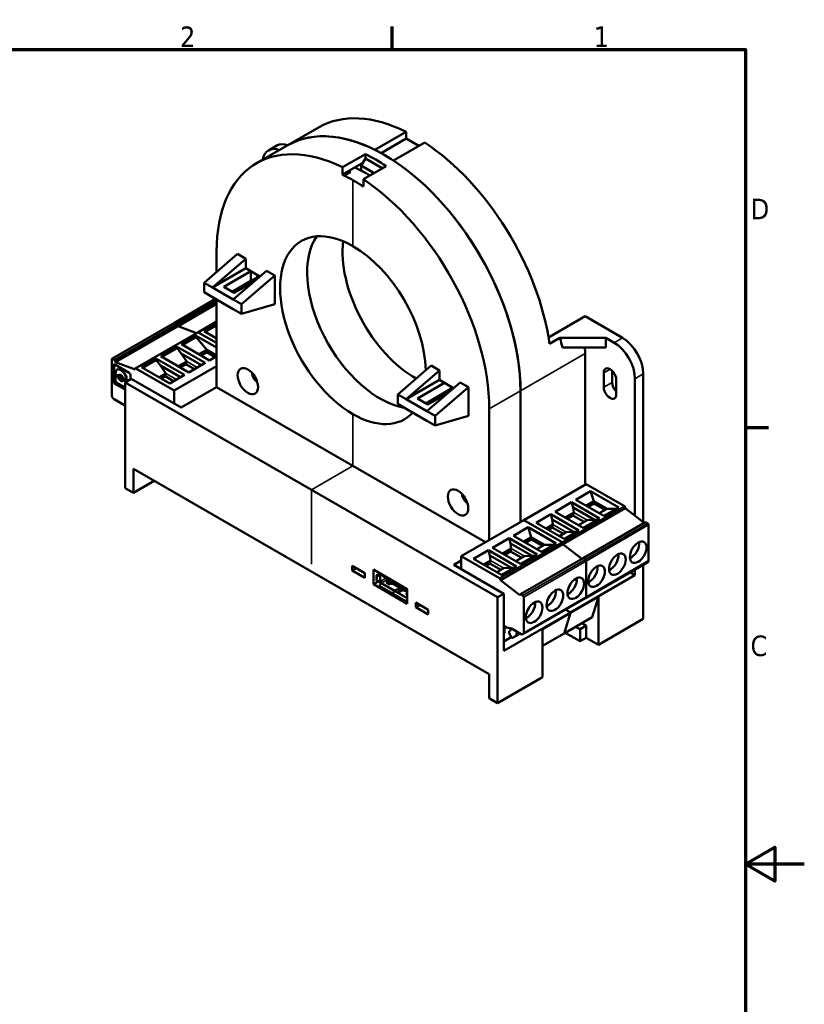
# Model space of a CAD drawing. Header units: millimetres. Extents: x 0 to 420, y 0 to 297.
# Tile 4 of 4: x 287 to 420, y 125 to 292. Entities that reach past the tile are written whole.
import ezdxf

# ---------------------------------------------------------------- set-up
doc = ezdxf.new("R2010")
doc.units = ezdxf.units.MM
for name, color, linetype, lineweight in [('Bordo (ISO)', 7, 'Continuous', 70), ('Visibile (ISO)', 7, 'Continuous', 50), ('Visibile sottile (ISO)', 7, 'Continuous', 35)]:
    doc.layers.add(name, color=color, linetype=linetype, lineweight=lineweight)
doc.styles.add('Testo nota (ISO)', font='tahoma.ttf')

# ---------------------------------------------------------------- blocks, each defined once
blk = doc.blocks.new('Bordi Bordo di default')
at = {"layer": 'Bordo (ISO)'}
for p, q in [((350, 287), (350, 290.9)), ((410, 222.75), (413.9, 222.75))]:
    blk.add_line(p, q, dxfattribs=at)
at = {"layer": 'Bordo (ISO)', "flags": 128}
for points in [[(10, 10), (10, 287), (410, 287), (410, 10), (10, 10)], [(420, 148.5), (410, 148.5), (415, 151.39), (415, 145.61), (410, 148.5)]]:
    blk.add_lwpolyline(points, dxfattribs=at)
at = {"layer": 'Bordo (ISO)', "char_height": 3.5, "attachment_point": 7, "style": 'Testo nota (ISO)'}
for s, insert in [('2', (313.94, 287.4)), ('1', (384.21, 287.4)), ('D', (410.87, 258.13)), ('C', (410.86, 183.81))]:
    blk.add_mtext(s, dxfattribs=dict(at, insert=insert))

msp = doc.modelspace()

# ---------------------------------------------------------------- linework, layer by layer
at = {"layer": 'Visibile (ISO)'}
for p, q in [((337.564, 273.772), (332.26, 270.71)), ((347.044, 269.943), (352.348, 273.005)), ((352.348, 273.005), (352.348, 271.843)), ((348.099, 269.39), (352.348, 271.843)), ((355.53, 271.168), (350.226, 268.106)), ((352.348, 271.843), (354.524, 270.587)), ((326.957, 267.648), (332.26, 270.71)), ((330.402, 270.662), (328.988, 269.846)), ((341.564, 266.968), (345.453, 269.214)), ((344.746, 267.251), (345.453, 268.475)), ((345.453, 268.475), (345.453, 269.214)), ((345.453, 268.475), (348.282, 266.842)), ((341.564, 265.74), (345.029, 267.74)), ((341.564, 265.74), (341.564, 266.968)), ((341.828, 265.588), (342.888, 266.2)), ((345.028, 267.738), (342.626, 266.352)), ((342.626, 266.352), (342.888, 266.2)), ((346.935, 265.987), (344.746, 267.251)), ((344.746, 267.251), (344.746, 266.399)), ((348.989, 267.173), (345.1, 264.927)), ((348.282, 266.842), (348.214, 266.725)), ((348.282, 266.764), (348.282, 266.842)), ((341.828, 265.588), (341.564, 265.74)), ((345.1, 264.927), (345.1, 263.699)), ((345.1, 264.003), (344.836, 263.851)), ((345.1, 263.699), (344.836, 263.851)), ((318.053, 247.348), (323.71, 252.247)), ((325.124, 251.431), (319.467, 246.532)), ((320.174, 249.186), (320.174, 252.656)), ((323.71, 252.247), (325.124, 251.431)), ((325.124, 251.431), (325.124, 249.798)), ((325.124, 249.798), (319.467, 246.532)), ((323.003, 244.491), (328.66, 249.39)), ((325.124, 249.798), (326.006, 249.289)), ((328.66, 249.39), (330.074, 248.573)), ((321.412, 246.634), (326.008, 249.288)), ((330.074, 248.573), (324.417, 243.674)), ((326.006, 249.289), (326.008, 249.288)), ((326.006, 247.64), (327.066, 248.253)), ((326.008, 249.288), (327.528, 248.41)), ((326.008, 249.288), (326.008, 247.655)), ((327.066, 248.677), (327.066, 248.253)), ((327.066, 248.253), (327.234, 248.155)), ((330.074, 248.573), (330.074, 243.674)), ((319.467, 246.532), (318.053, 247.348)), ((318.053, 247.348), (318.053, 245.715)), ((323.003, 244.491), (319.467, 246.532)), ((323.18, 245.613), (321.412, 246.634)), ((326.008, 247.655), (322.826, 245.818)), ((323.003, 245.92), (324.417, 246.328)), ((326.538, 247.553), (323.18, 245.613)), ((325.124, 247.144), (325.124, 246.736)), ((326.006, 247.64), (326.006, 247.653)), ((326.348, 247.443), (326.006, 247.64)), ((312.999, 240.54), (320.009, 244.586)), ((318.053, 245.715), (319.467, 244.899)), ((319.467, 244.899), (323.003, 242.858)), ((320.174, 229.59), (320.174, 244.491)), ((324.417, 243.674), (323.003, 244.491)), ((313.488, 240.325), (320.174, 244.185)), ((320.174, 243.747), (313.627, 239.967)), ((323.003, 242.858), (324.417, 242.041)), ((324.417, 242.041), (330.074, 243.674)), ((324.417, 242.041), (324.417, 243.674)), ((382.753, 241.633), (376.562, 238.059)), ((389.117, 237.959), (382.753, 241.633)), ((302.393, 234.416), (312.999, 240.54)), ((302.882, 234.201), (313.488, 240.325)), ((313.627, 239.967), (303.021, 233.843)), ((313.488, 240.325), (313.093, 240.533)), ((313.488, 240.325), (313.093, 240.533)), ((313.488, 240.325), (313.627, 239.967)), ((313.488, 240.325), (313.627, 239.967)), ((313.627, 239.967), (316.761, 238.795)), ((313.627, 239.967), (316.761, 238.795)), ((320.174, 240.766), (316.959, 238.91)), ((318.043, 239.101), (320.174, 240.331)), ((320.174, 240.091), (318.251, 238.98)), ((316.959, 238.91), (306.352, 232.786)), ((316.712, 238.332), (314.204, 236.884)), ((314.412, 236.764), (316.694, 238.081)), ((316.694, 238.081), (316.712, 238.332)), ((318.491, 235.946), (316.694, 238.081)), ((320.174, 236.333), (316.712, 238.332)), ((317.059, 238.9), (320.174, 237.101)), ((317.059, 238.9), (320.174, 237.101)), ((320.174, 237.87), (318.043, 239.101)), ((376.737, 236.942), (378.498, 237.959)), ((378.498, 237.959), (386.289, 237.959)), ((387.703, 237.142), (386.289, 237.959)), ((386.289, 237.959), (386.289, 236.326)), ((313.479, 236.466), (310.669, 234.843)), ((313.45, 236.209), (310.877, 234.723)), ((313.479, 236.466), (313.45, 236.209)), ((314.167, 235.324), (313.45, 236.209)), ((318.241, 233.717), (313.479, 236.466)), ((318.965, 234.135), (314.204, 236.884)), ((386.289, 236.326), (378.913, 236.326)), ((302.351, 228.261), (302.351, 234.324)), ((302.882, 234.201), (302.487, 234.409)), ((307.436, 232.977), (309.944, 234.425)), ((309.944, 234.425), (309.915, 234.167)), ((314.705, 231.676), (309.944, 234.425)), ((315.43, 232.094), (310.669, 234.843)), ((315.087, 233.981), (314.167, 235.324)), ((314.167, 235.324), (317.595, 233.344)), ((318.491, 235.946), (317.16, 235.178)), ((318.491, 235.53), (317.521, 234.97)), ((318.491, 235.946), (320.174, 234.974)), ((318.491, 235.53), (318.491, 235.946)), ((318.491, 235.53), (319.936, 234.696)), ((318.965, 234.135), (320.174, 234.833)), ((382.753, 235.305), (382.753, 212.996)), ((302.705, 230.515), (302.705, 233.322)), ((302.776, 230.556), (302.776, 233.363)), ((302.882, 234.201), (303.021, 233.843)), ((302.904, 233.437), (305.335, 232.033)), ((303.021, 233.843), (306.311, 232.613)), ((306.311, 232.695), (306.311, 232.613)), ((306.452, 232.776), (312.958, 229.02)), ((312.197, 230.228), (307.436, 232.977)), ((309.915, 234.167), (307.644, 232.857)), ((310.631, 233.283), (309.915, 234.167)), ((311.551, 231.94), (310.631, 233.283)), ((310.631, 233.283), (314.06, 231.303)), ((312.958, 229.02), (320.174, 233.187)), ((315.087, 233.981), (313.624, 233.137)), ((314.955, 233.489), (313.985, 232.928)), ((315.087, 233.981), (314.955, 233.489)), ((316.4, 232.655), (314.955, 233.489)), ((315.43, 232.094), (318.241, 233.717)), ((356.59, 233.264), (350.934, 228.365)), ((356.59, 233.264), (358.005, 232.447)), ((303.011, 231.974), (303.011, 231.988)), ((303.011, 230.653), (303.011, 231.389)), ((303.126, 231.527), (303.055, 231.486)), ((303.387, 231.585), (303.16, 231.716)), ((303.16, 231.475), (303.387, 231.345)), ((303.231, 231.516), (303.457, 231.386)), ((303.345, 232.609), (303.274, 232.568)), ((303.563, 231.615), (303.492, 231.575)), ((303.826, 231.468), (303.756, 231.428)), ((304.656, 230.852), (304.43, 230.983)), ((304.618, 230.406), (305.679, 231.019)), ((304.876, 230.993), (304.876, 230.979)), ((305.533, 231.689), (305.533, 230.935)), ((314.166, 226.118), (305.679, 231.019)), ((311.551, 231.94), (310.392, 231.27)), ((311.42, 231.447), (310.753, 231.062)), ((311.551, 231.94), (311.42, 231.447)), ((312.865, 230.613), (311.42, 231.447)), ((312.197, 230.228), (314.705, 231.676)), ((352.348, 227.548), (358.005, 232.447)), ((358.005, 232.447), (358.005, 230.814)), ((385.935, 229.59), (385.935, 232.039)), ((387.35, 232.377), (387.35, 230.406)), ((391.239, 231.019), (391.239, 207.74)), ((392.653, 231.835), (392.653, 206.635)), ((304.618, 229.181), (302.904, 230.171)), ((302.974, 230.212), (304.618, 229.263)), ((304.618, 229.553), (303.16, 230.395)), ((304.131, 230.941), (304.06, 230.9)), ((304.395, 230.794), (304.324, 230.753)), ((304.43, 230.743), (304.815, 230.52)), ((304.5, 230.784), (304.886, 230.561)), ((336.261, 212.137), (304.618, 230.406)), ((304.618, 230.406), (304.618, 212.443)), ((304.832, 230.883), (304.761, 230.842)), ((304.805, 230.952), (304.805, 230.938)), ((320.177, 229.588), (314.166, 226.118)), ((320.177, 229.588), (320.174, 229.59)), ((343.332, 216.22), (320.177, 229.588)), ((352.348, 227.548), (358.005, 230.814)), ((354.292, 227.65), (358.888, 230.304)), ((361.54, 230.406), (355.883, 225.507)), ((357.297, 224.691), (362.954, 229.59)), ((358.005, 230.814), (358.888, 230.304)), ((358.888, 230.304), (360.409, 229.426)), ((359.949, 229.692), (359.949, 229.283)), ((361.54, 230.406), (362.954, 229.59)), ((362.954, 229.59), (362.954, 224.691)), ((388.057, 230.814), (388.057, 228.365)), ((312.958, 229.02), (312.958, 226.816)), ((350.934, 228.365), (352.348, 227.548)), ((350.934, 226.732), (350.934, 228.365)), ((356.06, 226.63), (354.292, 227.65)), ((358.888, 228.671), (355.706, 226.834)), ((359.419, 228.569), (356.06, 226.63)), ((358.005, 228.161), (358.005, 227.753)), ((358.888, 228.671), (359.949, 229.283)), ((359.242, 228.467), (358.888, 228.671)), ((359.949, 229.283), (360.126, 229.181)), ((371.793, 206.668), (371.793, 228.977)), ((371.793, 228.977), (371.793, 206.668)), ((304.402, 226.587), (302.776, 227.526)), ((304.402, 226.587), (304.618, 226.388)), ((352.348, 225.915), (350.934, 226.732)), ((352.348, 227.548), (355.883, 225.507)), ((357.297, 227.344), (355.883, 226.936)), ((355.883, 223.874), (352.348, 225.915)), ((355.883, 225.507), (357.297, 224.691)), ((362.954, 224.691), (357.297, 223.058)), ((357.297, 224.691), (357.297, 223.058)), ((366.49, 203.607), (366.49, 225.915)), ((357.297, 223.058), (355.883, 223.874)), ((365.834, 203.228), (343.332, 216.22)), ((306.032, 215.709), (366.49, 180.804)), ((306.032, 211.627), (306.032, 215.709)), ((309.568, 213.668), (306.032, 211.627)), ((382.946, 213.108), (372.34, 206.984)), ((389.452, 209.352), (382.946, 213.108)), ((304.618, 212.443), (306.032, 211.627)), ((367.904, 193.868), (336.261, 212.137)), ((383.707, 211.9), (381.199, 210.452)), ((383.707, 211.9), (388.468, 209.151)), ((384.237, 210.236), (383.707, 211.9)), ((380.474, 210.034), (377.664, 208.411)), ((380.474, 210.034), (380.721, 209.146)), ((380.474, 210.034), (385.235, 207.285)), ((381.199, 210.452), (385.96, 207.703)), ((382.906, 209.467), (384.237, 210.236)), ((383.266, 209.259), (384.237, 209.819)), ((384.237, 210.236), (386.499, 208.929)), ((384.237, 210.236), (384.237, 209.819)), ((384.237, 209.819), (386.139, 208.721)), ((376.939, 207.993), (374.431, 206.545)), ((376.939, 207.993), (377.186, 207.105)), ((376.939, 207.993), (381.7, 205.244)), ((377.664, 208.411), (382.425, 205.662)), ((389.593, 209.025), (378.986, 202.901)), ((379.37, 207.426), (380.832, 208.27)), ((379.731, 207.218), (380.701, 207.778)), ((380.701, 207.778), (380.832, 208.27)), ((382.603, 206.68), (380.701, 207.778)), ((380.721, 209.146), (380.832, 208.27)), ((384.389, 207.029), (380.721, 209.146)), ((385.168, 208.161), (386.499, 208.929)), ((388.468, 209.151), (385.96, 207.703)), ((388.044, 208.906), (386.499, 208.929)), ((389.593, 209.107), (389.593, 209.025)), ((392.797, 206.523), (389.593, 209.025)), ((372.34, 206.984), (361.733, 200.86)), ((378.845, 203.228), (372.34, 206.984)), ((378.845, 203.228), (372.34, 206.984)), ((374.431, 206.545), (379.192, 203.796)), ((376.138, 205.56), (377.297, 206.229)), ((377.166, 205.737), (377.297, 206.229)), ((377.186, 207.105), (377.297, 206.229)), ((380.853, 204.987), (377.186, 207.105)), ((381.633, 206.119), (383.095, 206.964)), ((393.022, 206.653), (382.416, 200.529)), ((382.425, 205.662), (385.235, 207.285)), ((383.095, 206.964), (384.389, 207.029)), ((384.389, 207.029), (384.791, 207.028)), ((393.022, 206.653), (393.418, 206.405)), ((393.553, 200.101), (393.553, 206.164)), ((373.1, 205.776), (370.592, 204.329)), ((370.592, 204.329), (375.354, 201.58)), ((373.1, 205.776), (377.861, 203.027)), ((373.63, 204.112), (373.1, 205.776)), ((376.498, 205.351), (377.166, 205.737)), ((379.068, 204.638), (377.166, 205.737)), ((378.4, 204.253), (379.56, 204.922)), ((379.192, 203.796), (381.7, 205.244)), ((379.56, 204.922), (380.853, 204.987)), ((380.853, 204.987), (381.255, 204.987)), ((369.868, 203.91), (367.057, 202.287)), ((378.986, 202.901), (368.38, 196.778)), ((369.868, 203.91), (370.115, 203.022)), ((369.868, 203.91), (374.629, 201.161)), ((370.115, 203.022), (370.226, 202.146)), ((373.782, 200.905), (370.115, 203.022)), ((372.299, 203.343), (373.63, 204.112)), ((372.66, 203.135), (373.63, 203.695)), ((373.63, 204.112), (375.893, 202.805)), ((373.63, 204.112), (373.63, 203.695)), ((373.63, 203.695), (375.532, 202.597)), ((374.562, 202.037), (375.893, 202.805)), ((377.861, 203.027), (375.354, 201.58)), ((377.437, 202.783), (375.893, 202.805)), ((378.986, 202.983), (378.986, 202.901)), ((378.986, 202.983), (378.986, 202.901)), ((382.19, 200.399), (378.986, 202.901)), ((382.19, 200.399), (378.986, 202.901)), ((361.733, 198.656), (361.733, 200.86)), ((368.238, 197.104), (361.733, 200.86)), ((366.332, 201.869), (363.824, 200.421)), ((366.332, 201.869), (366.579, 200.981)), ((366.332, 201.869), (371.093, 199.12)), ((366.579, 200.981), (366.69, 200.105)), ((370.247, 198.864), (366.579, 200.981)), ((367.057, 202.287), (371.818, 199.538)), ((368.763, 201.302), (370.226, 202.146)), ((369.124, 201.094), (370.095, 201.654)), ((370.095, 201.654), (370.226, 202.146)), ((371.997, 200.556), (370.095, 201.654)), ((371.818, 199.538), (374.629, 201.161)), ((372.488, 200.84), (373.782, 200.905)), ((373.782, 200.905), (374.184, 200.904)), ((390.864, 202.237), (390.712, 201.974)), ((343.222, 198.408), (343.222, 199.22)), ((343.222, 199.22), (345.343, 197.995)), ((360.479, 199.379), (361.733, 200.103)), ((360.479, 199.379), (368.965, 194.48)), ((363.824, 200.421), (368.586, 197.672)), ((365.531, 199.436), (366.69, 200.105)), ((365.892, 199.228), (366.559, 199.613)), ((366.559, 199.613), (366.69, 200.105)), ((368.461, 198.515), (366.559, 199.613)), ((371.026, 199.996), (372.488, 200.84)), ((382.416, 200.529), (371.809, 194.406)), ((382.416, 200.529), (382.811, 200.281)), ((382.416, 200.529), (382.811, 200.281)), ((393.429, 199.826), (382.822, 193.702)), ((382.946, 193.977), (382.946, 200.04)), ((382.946, 193.977), (382.946, 200.04)), ((387.177, 199.933), (387.328, 200.195)), ((392.653, 199.378), (392.653, 190.194)), ((343.222, 198.408), (343.925, 198.814)), ((345.343, 197.183), (343.222, 198.408)), ((345.343, 197.995), (345.343, 197.183)), ((346.811, 196.085), (346.811, 198.575)), ((346.811, 198.575), (352.539, 195.268)), ((347.316, 197.517), (347.316, 196.905)), ((347.818, 197.758), (347.51, 197.71)), ((347.587, 197.543), (347.896, 197.591)), ((347.818, 197.839), (347.818, 197.758)), ((347.818, 197.758), (348.03, 197.635)), ((348.03, 197.717), (348.03, 197.635)), ((348.409, 197.652), (348.355, 197.513)), ((367.794, 198.129), (368.953, 198.799)), ((368.586, 197.672), (371.093, 199.12)), ((368.953, 198.799), (370.247, 198.864)), ((370.247, 198.864), (370.649, 198.863)), ((391.239, 197.624), (380.278, 191.296)), ((383.641, 197.892), (383.793, 198.154)), ((391.239, 197.624), (390.426, 198.093)), ((391.239, 198.562), (391.239, 197.624)), ((346.811, 196.085), (347.755, 196.63)), ((352.539, 192.778), (346.811, 196.085)), ((347.406, 196.683), (347.328, 196.85)), ((347.394, 197.35), (347.394, 196.737)), ((347.896, 196.652), (347.587, 196.604)), ((347.905, 195.971), (348.101, 196.214)), ((348.03, 196.696), (348.03, 196.615)), ((348.419, 197.452), (351.672, 195.574)), ((348.958, 196.354), (349.25, 196.523)), ((349.531, 196.114), (349.098, 196.363)), ((349.144, 196.666), (349.179, 196.686)), ((349.25, 196.523), (349.144, 196.584)), ((349.248, 196.277), (349.25, 196.278)), ((349.25, 196.278), (349.25, 196.523)), ((349.356, 196.666), (349.321, 196.686)), ((349.356, 196.421), (349.321, 196.441)), ((349.745, 196.237), (349.453, 196.068)), ((349.639, 196.747), (349.498, 196.666)), ((349.851, 196.625), (349.498, 196.421)), ((349.851, 196.176), (349.745, 196.237)), ((349.897, 196.421), (349.897, 196.584)), ((349.963, 196.164), (349.963, 196.273)), ((349.984, 196.446), (349.984, 196.487)), ((349.984, 196.446), (350.005, 196.483)), ((350.249, 196.293), (349.984, 196.446)), ((350.028, 196.196), (349.993, 196.176)), ((352.159, 195), (349.995, 196.25)), ((350.051, 196.51), (350.005, 196.483)), ((350.249, 196.342), (350.005, 196.483)), ((350.249, 196.293), (350.249, 196.334)), ((350.443, 196.181), (350.443, 196.222)), ((350.443, 196.181), (350.465, 196.218)), ((350.71, 196.027), (350.443, 196.181)), ((350.511, 196.244), (350.465, 196.218)), ((350.71, 196.076), (350.465, 196.218)), ((350.71, 196.027), (350.71, 196.068)), ((350.903, 195.916), (350.903, 195.956)), ((350.903, 195.916), (350.924, 195.952)), ((351.168, 195.763), (350.903, 195.916)), ((350.97, 195.979), (350.924, 195.952)), ((351.168, 195.811), (350.924, 195.952)), ((368.38, 196.859), (368.38, 196.778)), ((371.67, 194.208), (368.38, 196.778)), ((380.257, 196.113), (380.106, 195.85)), ((347.989, 195.623), (347.883, 195.774)), ((347.924, 195.737), (349.887, 194.604)), ((348.03, 195.586), (349.993, 194.453)), ((350.346, 194.918), (350.15, 194.675)), ((350.268, 194.308), (350.162, 194.459)), ((350.184, 194.655), (350.38, 194.899)), ((352.167, 193.288), (350.203, 194.421)), ((352.273, 193.137), (350.309, 194.271)), ((350.452, 195.012), (350.764, 195.192)), ((350.488, 194.992), (350.8, 195.172)), ((351.133, 194.956), (351.051, 195.133)), ((351.099, 195.141), (351.181, 194.964)), ((351.168, 195.763), (351.168, 195.803)), ((351.363, 195.65), (351.363, 195.691)), ((351.363, 195.65), (351.384, 195.687)), ((351.628, 195.497), (351.363, 195.65)), ((351.43, 195.714), (351.384, 195.687)), ((351.628, 195.546), (351.384, 195.687)), ((351.432, 194.925), (351.861, 195.172)), ((351.896, 195.152), (351.467, 194.904)), ((351.628, 195.538), (351.628, 195.497)), ((351.82, 195.386), (351.82, 195.427)), ((351.82, 195.386), (351.842, 195.423)), ((352.089, 195.231), (351.82, 195.386)), ((351.942, 195.481), (351.842, 195.423)), ((352.089, 195.28), (351.842, 195.423)), ((351.936, 195.481), (352.132, 195.464)), ((352.089, 195.231), (352.089, 195.272)), ((352.317, 194.415), (352.539, 194.543)), ((352.539, 195.106), (352.356, 195.001)), ((352.539, 194.377), (352.457, 194.424)), ((352.503, 194.727), (352.538, 194.747)), ((352.539, 194.624), (352.503, 194.645)), ((352.539, 195.268), (352.539, 192.778)), ((368.965, 194.48), (367.904, 193.868)), ((368.965, 184.764), (368.965, 194.48)), ((371.809, 194.406), (371.67, 194.208)), ((371.809, 194.406), (372.204, 194.158)), ((352.539, 193.492), (352.431, 193.358)), ((352.537, 193.207), (352.539, 193.21)), ((354.007, 192.177), (354.007, 192.99)), ((354.007, 192.99), (356.128, 191.765)), ((354.007, 192.177), (354.71, 192.584)), ((367.904, 175.905), (367.904, 193.868)), ((382.822, 193.702), (372.215, 187.579)), ((372.34, 187.853), (372.34, 193.916)), ((376.57, 193.809), (376.721, 194.072)), ((380.278, 191.214), (385.051, 193.97)), ((383.991, 190.5), (385.051, 193.97)), ((385.051, 193.97), (385.051, 185.805)), ((356.128, 190.953), (354.007, 192.177)), ((356.128, 191.765), (356.128, 190.953)), ((380.278, 191.296), (368.965, 184.764)), ((373.034, 191.768), (373.186, 192.03)), ((375.505, 188.459), (380.278, 191.214)), ((379.218, 187.744), (380.278, 191.214)), ((380.278, 191.214), (379.218, 187.744)), ((380.278, 191.296), (379.466, 191.765)), ((379.466, 191.765), (380.278, 191.296)), ((380.278, 191.296), (380.278, 191.214)), ((380.278, 191.296), (380.278, 191.214)), ((383.991, 190.5), (379.218, 187.744)), ((382.965, 189.051), (382.223, 189.479)), ((392.653, 190.194), (385.051, 185.805)), ((368.965, 189.01), (369.414, 188.75)), ((369.087, 188.939), (369.087, 187.751)), ((370.289, 188.547), (369.414, 188.75)), ((369.414, 188.75), (369.414, 188.75)), ((370.194, 187.119), (369.891, 187.848)), ((369.915, 188.132), (370.099, 188.256)), ((370.099, 188.256), (370.101, 188.591)), ((370.289, 188.547), (371.915, 187.608)), ((370.414, 186.963), (371.545, 187.617)), ((371.176, 188.035), (371.086, 187.552)), ((371.549, 187.619), (371.71, 187.727)), ((375.505, 180.294), (375.505, 188.459)), ((379.218, 187.744), (375.505, 185.601)), ((381.905, 186.397), (379.395, 187.846)), ((381.162, 188.867), (381.905, 188.438)), ((382.965, 189.051), (381.905, 188.438)), ((381.905, 188.438), (381.905, 186.397)), ((382.965, 187.009), (382.965, 189.051)), ((368.965, 186.356), (370.214, 187.078)), ((370.954, 187.326), (370.418, 186.966)), ((382.965, 187.009), (381.905, 186.397)), ((385.051, 185.805), (382.965, 187.009)), ((366.49, 180.804), (366.49, 176.722)), ((367.904, 175.905), (375.505, 180.294)), ((366.49, 176.722), (367.904, 175.905))]:
    msp.add_line(p, q, dxfattribs=at)
for centre, major_axis, ratio, start_param, end_param in [((353.939, 245.409), (-16.375, 28.362), 0.5773503, 5.5665436, 6.2831853), ((343.332, 239.286), (-16.375, 28.362), 0.5773503, 5.5741974, 7.0685835), ((348.635, 242.347), (-16.375, 28.362), 0.5773503, 5.4977871, 6.2831853), ((348.635, 242.347), (-16.375, 28.362), 0.5773503, 5.5665436, 6.2831853), ((353.939, 245.409), (-16.375, 28.362), 0.5773503, 4.1034781, 5.4290307), ((331.488, 265.516), (-2.5, 4.33), 0.5773503, 5.6780675, 6.8883031), ((332.902, 266.332), (-2.5, 4.33), 0.5773503, 5.6780661, 6.2831853), ((347.221, 241.531), (16.375, -28.362), 0.5773503, 2.2797843, 2.4326047), ((348.635, 242.347), (16.375, -28.362), 0.5773503, 0.7853982, 2.3561945), ((348.635, 242.347), (-16.375, 28.362), 0.5773503, 3.9269908, 5.4290307), ((345.453, 240.51), (15.611, -27.04), 0.5773503, 2.3561945, 2.4372483), ((343.332, 239.286), (-15.611, 27.04), 0.5773503, 5.4977871, 5.5659791), ((343.332, 239.286), (-15.611, 27.04), 0.5773503, 5.4295952, 5.4977871), ((343.332, 239.286), (16.375, -28.362), 0.5773503, 0.7853982, 2.2797843), ((345.453, 240.51), (15.611, -27.04), 0.5773503, 2.3225442, 2.3561945), ((343.332, 239.286), (-8.75, 15.155), 0.5773503, 5.4977871, 8.6393798), ((347.928, 241.939), (-8.75, 15.155), 0.5773503, 0.2657569, 2.6958871), ((347.928, 241.939), (-8.75, 15.155), 0.5773503, 0.2657569, 2.6958871), ((353.939, 245.409), (8.75, -15.155), 0.5773503, 3.7927301, 5.5063883), ((343.332, 239.286), (8.75, -15.155), 0.5773503, 0.8100217, 2.3561945), ((348.635, 242.347), (-15.625, 27.063), 0.5773503, 1.027764, 1.0429941), ((313.099, 240.366), (-0.1, 0.173), 0.5773503, 5.5414204, 6.2831853), ((313.099, 240.366), (-0.1, 0.173), 0.5773503, 5.5414204, 6.2831853), ((317.059, 238.737), (-0.1, 0.173), 0.5773503, 5.4977871, 6.2831853), ((317.059, 238.737), (-0.1, 0.173), 0.5773503, 5.4977871, 6.2831853), ((332.902, 233.264), (46.315, 0), 0.5773503, 0.1147555, 0.1764873), ((389.117, 233.876), (-2.5, 4.33), 0.5773503, 3.9269908, 5.4977871), ((359.596, 248.675), (-16.375, 28.362), 0.5773503, 3.9269908, 3.9648102), ((387.703, 233.06), (2.5, -4.33), 0.5773503, 0.7853982, 2.3561945), ((302.493, 234.243), (-0.1, 0.173), 0.5773503, 5.5414204, 7.0685835), ((302.904, 233.207), (-0.141, 0.243), 0.5773503, 5.4977871, 7.0685835), ((302.974, 233.248), (-0.141, 0.243), 0.5773503, 0.2543173, 0.7853982), ((303.908, 231.47), (-0.634, 1.098), 0.5773503, 3.9269908, 7.0685835), ((303.979, 231.511), (-0.634, 1.098), 0.5773503, 3.9269908, 6.2831853), ((306.452, 232.613), (-0.1, 0.173), 0.5773503, 5.4977871, 7.0685835), ((386.996, 231.427), (-0.75, 1.299), 0.5773503, 3.9269908, 7.0685835), ((303.16, 231.888), (0.105, -0.183), 0.5773503, 3.9269908, 5.4977871), ((303.16, 231.303), (-0.105, 0.183), 0.5773503, 5.4977871, 7.0685835), ((303.231, 231.344), (-0.105, 0.183), 0.5773503, 5.4977871, 6.2831853), ((303.387, 231.757), (0.105, -0.183), 0.5773503, 5.4977871, 6.6168063), ((303.387, 231.173), (-0.105, 0.183), 0.5773503, 4.378768, 5.4977871), ((303.457, 231.214), (-0.105, 0.183), 0.5773503, 4.378768, 5.4977871), ((303.908, 231.164), (-0.304, 0.527), 0.5773503, 4.378768, 6.6168063), ((303.908, 231.164), (0.304, -0.527), 0.5773503, 4.378768, 6.6168063), ((303.457, 231.798), (0.105, -0.183), 0.5773503, 0, 0.333621), ((303.979, 231.205), (-0.304, 0.527), 0.5773503, 0.1163786, 0.333621), ((303.979, 231.205), (0.304, -0.527), 0.5773503, 4.378768, 6.1668067), ((303.979, 231.205), (0.152, -0.264), 0.5773503, 0, 3.1415927), ((304.43, 231.155), (0.105, -0.183), 0.5773503, 4.378768, 5.4977871), ((304.726, 231.065), (0.105, -0.183), 0.5773503, 0, 0.7853982), ((305.335, 231.804), (-0.141, 0.243), 0.5773503, 3.9269908, 5.4977871), ((327.033, 231.508), (-0.6, 1.039), 0.5773503, 0.7550767, 2.386516), ((302.904, 230.4), (0.141, -0.243), 0.5773503, 3.9269908, 5.4977871), ((302.974, 230.441), (0.141, -0.243), 0.5773503, 3.9269908, 5.4977871), ((303.16, 230.567), (0.105, -0.183), 0.5773503, 3.9269908, 5.4977871), ((304.43, 230.571), (-0.105, 0.183), 0.5773503, 5.4977871, 6.6168063), ((304.5, 230.611), (-0.105, 0.183), 0.5773503, 5.4977871, 6.2831853), ((304.656, 231.024), (0.105, -0.183), 0.5773503, 5.4977871, 7.0685835), ((386.996, 228.977), (0.75, -1.299), 0.5773503, 3.9269908, 7.0685837), ((388.41, 229.794), (0.75, -1.299), 0.5773503, 3.9269908, 5.1579502), ((302.776, 228.016), (0.3, -0.52), 0.5773503, 3.9269908, 5.4977871), ((343.332, 239.286), (8.75, -15.155), 0.5773503, 5.4977871, 6.4603379), ((362.742, 210.892), (-0.6, 1.039), 0.5773503, 0.7550767, 2.386516), ((389.452, 209.188), (0.1, -0.173), 0.5773503, 0.7853982, 2.3561945), ((393.411, 206.246), (0.1, -0.173), 0.5773503, 0.7853982, 2.3125613), ((378.845, 203.065), (0.1, -0.173), 0.5773503, 0.7853982, 2.3561945), ((378.845, 203.065), (0.1, -0.173), 0.5773503, 0.7853982, 2.3561945), ((390.613, 202.206), (0.946, 1.638), 0.5773503, 3.7506188, 5.6741592), ((387.077, 200.165), (0.946, 1.638), 0.5773503, 3.7506188, 5.6741592), ((382.805, 200.122), (0.1, -0.173), 0.5773503, 0.7853982, 2.3125613), ((382.805, 200.122), (0.1, -0.173), 0.5773503, 0.7853982, 2.3125613), ((393.129, 200.346), (0.3, -0.52), 0.5773503, 0, 0.7853982), ((347.51, 197.547), (-0.181, -0.084), 0.7886751, 4.3615093, 5.9323056), ((347.587, 197.379), (-0.181, -0.084), 0.7886751, 4.3615093, 5.9323056), ((348.207, 197.615), (0.275, -0.476), 0.5773504, 3.5767344, 3.9269908), ((347.818, 197.758), (0.3, 0), 0.5773502, 4.9741886, 5.4977873), ((348.207, 197.615), (-0.125, 0.217), 0.5773504, 6.2130745, 7.0685834), ((348.542, 197.441), (-0.186, 0.072), 0.2113248, 0, 0.9388822), ((383.542, 198.124), (-0.946, -1.638), 0.5773503, 0.6090261, 2.5325665), ((347.51, 196.934), (-0.181, -0.084), 0.7886751, 5.9323056, 6.2831853), ((347.587, 196.767), (-0.181, -0.084), 0.7886751, 5.9323056, 7.503102), ((348.207, 196.513), (0.275, -0.476), 0.5773504, 4.1325685, 5.1322811), ((348.047, 195.889), (-0.164, -0.115), 0.7886752, 5.0632686, 6.634065), ((347.818, 196.819), (-0.3, 0), 0.5773502, 1.8325959, 2.3561947), ((348.207, 196.513), (-0.125, 0.217), 0.5773504, 0.7853981, 2.3561944), ((348.207, 196.064), (0.15, 0.26), 0.5773502, 0.785398, 1.3089968), ((348.948, 196.104), (0.15, 0.26), 0.5773502, 0, 0.7388348), ((349.215, 197.094), (0.125, -0.217), 0.5773504, 4.450586, 5.0862702), ((349.215, 196.625), (-0.1, 0), 0.5773502, 5.4977873, 7.0685837), ((349.25, 196.645), (0.1, 0), 0.5773502, 0.7853984, 2.3561947), ((349.25, 196.992), (-0.15, 0), 0.5773502, 1.5151185, 2.1887511), ((349.25, 196.4), (-0.1, 0), 0.5773502, 3.926991, 4.7123886), ((349.356, 196.041), (-0.45, 0), 0.5773503, 3.8489987, 4.9506104), ((349.427, 196.707), (0.1, 0), 0.5773502, 3.926991, 5.4977873), ((349.427, 196.462), (-0.1, 0), 0.5773502, 0.7853984, 2.3561947), ((349.922, 196.217), (-0.1, 0), 0.5773502, 0.7853984, 2.3561947), ((350.092, 196.421), (-0.195, 0), 0.5773502, 0, 0.0010086), ((350.125, 196.569), (-0.1, -0.173), 0.5773502, 5.1701493, 5.497787), ((349.957, 196.237), (0.1, 0), 0.5773502, 5.4977873, 5.9329668), ((350.39, 196.416), (0.1, 0.173), 0.5773502, 2.0285566, 2.3561944), ((350.585, 196.303), (-0.1, -0.173), 0.5773502, 5.1701493, 5.497787), ((350.852, 196.149), (0.1, 0.173), 0.5773502, 2.0285566, 2.3561944), ((351.044, 196.038), (-0.1, -0.173), 0.5773502, 5.1701493, 5.497787), ((351.31, 195.885), (0.1, 0.173), 0.5773502, 2.0285566, 2.3561944), ((368.238, 196.941), (0.1, -0.173), 0.5773503, 0.7853982, 2.3561945), ((380.006, 196.083), (0.946, 1.638), 0.5773503, 3.7506188, 5.6741592), ((348.153, 195.738), (-0.164, -0.115), 0.7886752, 0, 0.3508797), ((350.009, 194.756), (-0.164, -0.115), 0.7886752, 0.3508797, 1.921676), ((350.115, 194.606), (-0.164, -0.115), 0.7886752, 0.3508797, 1.3376609), ((350.325, 194.574), (-0.164, -0.115), 0.7886752, 5.0649037, 6.634065), ((350.431, 194.423), (-0.164, -0.115), 0.7886752, 0, 0.3508797), ((350.452, 194.767), (-0.15, -0.26), 0.5773502, 3.9269907, 4.4505895), ((350.486, 194.748), (0.15, 0.26), 0.5773502, 0.7853982, 1.3089968), ((350.906, 195.111), (0.2, 0), 0.5773502, 0.2617996, 2.3561947), ((350.906, 195.111), (0.15, 0), 0.5773502, 0.2617996, 2.3561947), ((351.326, 194.986), (-0.2, 0), 0.5773502, 0.2617996, 2.3561947), ((351.326, 194.986), (-0.15, 0), 0.5773502, 0.2617996, 2.3561947), ((351.504, 195.773), (-0.1, -0.173), 0.5773502, 5.1701493, 5.497787), ((351.769, 195.62), (0.1, 0.173), 0.5773502, 2.0285566, 2.3561944), ((351.794, 195.563), (-0.186, 0.072), 0.2113248, 0.9388822, 2.5096785), ((351.962, 195.508), (-0.1, -0.173), 0.5773502, 5.0578189, 5.497787), ((352.231, 195.353), (0.1, 0.173), 0.5773502, 1.2284673, 2.3561944), ((352.238, 195.737), (-0.15, -0.26), 0.5773502, 0.2617993, 0.551894), ((352.307, 194.164), (0.15, 0.26), 0.5773502, 0, 0.7389225), ((352.574, 194.686), (-0.1, 0), 0.5773502, 5.4977873, 7.0685837), ((352.609, 194.706), (0.1, 0), 0.5773502, 2.3489269, 2.3561947), ((372.198, 193.998), (0.1, -0.173), 0.5773503, 0.7853982, 2.3125613), ((376.471, 194.041), (0.946, 1.638), 0.5773503, 3.7506188, 5.6741592), ((352.289, 193.44), (-0.164, -0.115), 0.7886752, 0.3508797, 1.921676), ((352.395, 193.289), (-0.164, -0.115), 0.7886752, 0.3508797, 1.921676), ((372.935, 192), (-0.946, -1.638), 0.5773503, 0.6090261, 2.5325665), ((382.522, 194.222), (0.3, -0.52), 0.5773503, 0, 0.7853982), ((382.522, 194.222), (0.3, -0.52), 0.5773503, 0, 0.7853982), ((370.07, 187.875), (-0.15, 0.26), 0.5773503, 0.0393321, 1.348329), ((370.565, 187.967), (0.375, -0.65), 0.5773503, 0.0393321, 0.5987101), ((371.445, 187.79), (0.1, -0.173), 0.5773503, 0, 0.0393321), ((371.915, 188.098), (0.3, -0.52), 0.5773503, 5.4977871, 7.0685835), ((370.314, 187.137), (0.1, -0.173), 0.5773503, 4.4899217, 6.3225174)]:
    msp.add_ellipse(centre, major_axis=major_axis, ratio=ratio, start_param=start_param, end_param=end_param, dxfattribs=at)
for centre, major_axis in [((325.478, 230.61), (-1.225, 2.122)), ((303.908, 231.164), (-0.152, 0.264)), ((361.187, 209.994), (-1.225, 2.122)), ((391.785, 201.53), (-1, -1.732)), ((388.249, 199.488), (-1, -1.732)), ((384.714, 197.447), (1, 1.732)), ((381.178, 195.406), (-1, -1.732)), ((377.643, 193.365), (-1, -1.732)), ((374.107, 191.323), (1, 1.732))]:
    msp.add_ellipse(centre, major_axis=major_axis, ratio=0.5773503, dxfattribs=at)
for points, knots in [([(349.144, 196.948), (349.156, 196.935), (349.173, 196.923), (349.207, 196.91), (349.225, 196.906), (349.242, 196.906)], [0.031599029, 0.031599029, 0.031599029, 0.031599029, 0.037354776, 0.037354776, 0.042401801, 0.042401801, 0.042401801, 0.042401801]), ([(349.995, 196.25), (349.977, 196.26), (349.96, 196.274), (349.932, 196.305), (349.921, 196.324), (349.904, 196.362), (349.899, 196.383), (349.897, 196.406), (349.897, 196.409), (349.897, 196.412)], [0, 0, 0, 0, 0.00634651, 0.00634651, 0.012605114, 0.012605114, 0.018844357, 0.018844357, 0.019688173, 0.019688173, 0.019688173, 0.019688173]), ([(352.356, 195.001), (352.338, 194.99), (352.318, 194.983), (352.277, 194.974), (352.256, 194.973), (352.214, 194.978), (352.193, 194.984), (352.169, 194.995), (352.164, 194.997), (352.159, 195)], [0, 0, 0, 0, 0.006293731, 0.006293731, 0.01258074, 0.01258074, 0.018860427, 0.018860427, 0.020608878, 0.020608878, 0.020608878, 0.020608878])]:
    msp.add_open_spline(points, degree=3, knots=knots, dxfattribs=at)
msp.add_open_spline([(349.897, 196.583), (349.897, 196.588), (349.897, 196.593), (349.897, 196.598)], degree=3, dxfattribs=at)
at = {"layer": 'Visibile sottile (ISO)'}
for p, q in [((343.332, 264.779), (343.332, 253.574)), ((320.061, 244.556), (313.093, 240.533)), ((313.093, 240.533), (302.487, 234.409)), ((320.174, 240.699), (317.059, 238.9)), ((317.059, 238.9), (306.452, 232.776)), ((389.117, 237.959), (387.703, 237.142)), ((382.753, 235.305), (371.793, 228.977)), ((302.705, 233.322), (302.776, 233.363)), ((316.892, 232.939), (315.087, 233.981)), ((385.935, 232.039), (386.996, 232.652)), ((303.231, 231.516), (303.16, 231.475)), ((303.457, 231.386), (303.387, 231.345)), ((303.521, 231.605), (303.591, 231.645)), ((303.521, 231.17), (303.591, 231.211)), ((304.805, 230.952), (304.876, 230.993)), ((304.805, 230.938), (304.876, 230.979)), ((313.357, 230.897), (311.551, 231.94)), ((391.239, 231.019), (392.653, 231.835)), ((302.705, 230.515), (302.776, 230.556)), ((302.974, 230.212), (302.904, 230.171)), ((304.5, 230.784), (304.43, 230.743)), ((385.935, 229.59), (387.35, 230.406)), ((366.49, 225.915), (371.793, 228.977)), ((343.332, 224.997), (343.332, 216.22)), ((343.332, 216.22), (336.261, 212.137)), ((336.261, 212.137), (336.261, 199.481)), ((378.845, 203.228), (389.452, 209.352)), ((378.986, 202.983), (389.593, 209.107)), ((383.095, 206.964), (380.832, 208.27)), ((379.56, 204.922), (377.297, 206.229)), ((382.811, 200.281), (393.418, 206.405)), ((393.553, 206.164), (382.946, 200.04)), ((368.238, 197.104), (378.845, 203.228)), ((368.38, 196.859), (378.986, 202.983)), ((372.488, 200.84), (370.226, 202.146)), ((368.953, 198.799), (366.69, 200.105)), ((372.204, 194.158), (382.811, 200.281)), ((382.946, 200.04), (372.34, 193.916)), ((382.946, 193.977), (393.553, 200.101)), ((347.316, 197.517), (347.394, 197.35)), ((347.51, 197.71), (347.587, 197.543)), ((347.896, 197.591), (347.896, 196.652)), ((348.03, 197.717), (348.164, 197.794)), ((348.03, 196.696), (348.03, 197.635)), ((348.419, 197.452), (348.481, 197.611)), ((347.394, 196.737), (347.316, 196.905)), ((348.95, 197.145), (348.03, 196.615)), ((348.101, 196.214), (350.346, 194.918)), ((348.207, 196.309), (349.242, 196.906)), ((350.452, 195.012), (348.207, 196.309)), ((348.948, 196.349), (349.443, 196.063)), ((349.144, 196.584), (349.144, 196.666)), ((349.179, 196.686), (349.179, 196.564)), ((349.321, 196.441), (349.321, 196.686)), ((349.356, 196.666), (349.356, 196.421)), ((349.498, 196.421), (349.498, 196.666)), ((349.954, 196.341), (349.954, 196.505)), ((349.954, 196.505), (349.984, 196.487)), ((352.117, 195.092), (349.954, 196.341)), ((349.993, 196.176), (349.993, 196.251)), ((350.028, 196.231), (350.028, 196.196)), ((350.249, 196.334), (350.443, 196.222)), ((350.71, 196.068), (350.903, 195.956)), ((348.03, 195.586), (347.924, 195.737)), ((349.887, 194.604), (349.993, 194.453)), ((350.15, 194.675), (350.174, 194.642)), ((350.309, 194.271), (350.203, 194.421)), ((350.38, 194.899), (352.539, 193.652)), ((352.539, 193.808), (350.487, 194.992)), ((350.764, 195.192), (350.764, 195.152)), ((351.099, 195.029), (351.099, 195.141)), ((351.168, 195.803), (351.363, 195.691)), ((351.181, 194.964), (351.181, 194.906)), ((351.432, 194.888), (351.432, 194.925)), ((351.628, 195.538), (351.82, 195.427)), ((351.734, 195.733), (351.672, 195.574)), ((351.979, 195.592), (351.936, 195.481)), ((352.089, 195.272), (352.117, 195.255)), ((352.117, 195.255), (352.117, 195.092)), ((352.307, 194.409), (352.539, 194.276)), ((352.393, 195.092), (352.393, 195.255)), ((352.397, 195.261), (352.474, 195.306)), ((352.539, 195.172), (352.397, 195.09)), ((352.503, 194.645), (352.503, 194.727)), ((352.538, 194.747), (352.538, 194.625)), ((352.167, 193.288), (352.273, 193.137)), ((352.431, 193.358), (352.537, 193.207)), ((372.34, 187.853), (382.946, 193.977)), ((370.418, 186.966), (371.549, 187.619)), ((370.954, 187.326), (371.679, 187.745)), ((371.086, 187.552), (371.549, 187.82))]:
    msp.add_line(p, q, dxfattribs=at)
for centre, major_axis, ratio, start_param, end_param in [((350.092, 196.584), (-0.195, 0), 0.5773502, 0.0068358, 0.7853984), ((350.092, 196.421), (-0.195, 0), 0.5773502, 0.0010086, 0.7853984), ((350.095, 196.586), (0.1, 0.173), 0.5773502, 2.0285566, 2.3561944), ((350.095, 196.423), (-0.1, -0.173), 0.5773502, 5.497787, 6.2831853), ((352.259, 195.337), (-0.1, -0.173), 0.5773502, 4.2986011, 5.497787), ((352.255, 195.335), (0.195, 0), 0.5773502, 3.926991, 5.4977873), ((352.259, 195.174), (-0.1, -0.173), 0.5773502, 5.497787, 6.2831893), ((352.255, 195.172), (-0.195, 0), 0.5773502, 0.7853984, 2.3561947), ((352.259, 195.17), (0.098, -0.169), 0.5773504, 0.0005704, 0.7853981), ((352.259, 195.341), (-0.098, 0.169), 0.5773504, 3.9269908, 4.5184421), ((352.397, 195.257), (-0.0025, -0.00433), 0.5773502, 3.9269906, 5.4977865), ((352.397, 195.094), (-0.0025, -0.00433), 0.5773502, 5.4978625, 7.0685079)]:
    msp.add_ellipse(centre, major_axis=major_axis, ratio=ratio, start_param=start_param, end_param=end_param, dxfattribs=at)
for points, knots in [([(348.958, 196.354), (348.957, 196.354), (348.955, 196.353), (348.952, 196.35), (348.949, 196.349), (348.948, 196.349)], [0.00620532, 0.00620532, 0.00620532, 0.00620532, 0.33333333, 0.66666667, 1, 1, 1, 1]), ([(349.443, 196.063), (349.444, 196.063), (349.447, 196.065), (349.45, 196.067), (349.452, 196.068), (349.453, 196.068)], [0, 0, 0, 0, 0.33333333, 0.66666667, 0.99379476, 0.99379476, 0.99379476, 0.99379476]), ([(352.317, 194.415), (352.316, 194.414), (352.314, 194.413), (352.31, 194.411), (352.308, 194.41), (352.307, 194.409)], [0.00619071, 0.00619071, 0.00619071, 0.00619071, 0.33333333, 0.66666667, 1, 1, 1, 1])]:
    msp.add_open_spline(points, degree=3, knots=knots, dxfattribs=at)

# ---------------------------------------------------------------- block references
msp.add_blockref('Bordi Bordo di default', (0, 0))

doc.saveas('drawing.dxf')
